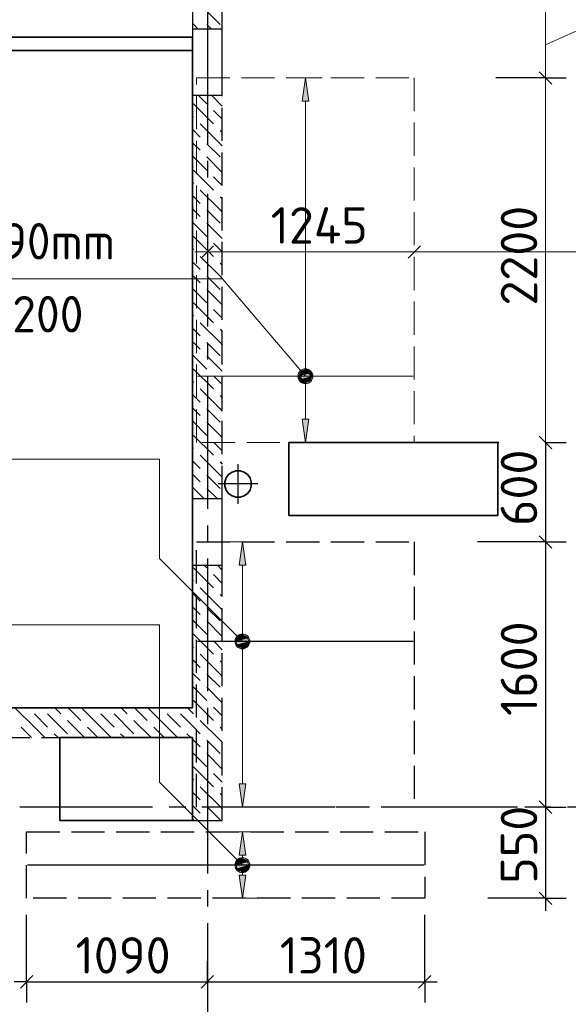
# Model space of a CAD drawing. Header units: millimetres. Extents: x 40580 to 1930067, y -240640 to 81020.
# Tile 86 of 256: x 413810 to 417118, y -212509 to -206568. Entities that reach past the tile are written whole.
import ezdxf

# ---------------------------------------------------------------- set-up
doc = ezdxf.new("R2010")
doc.units = ezdxf.units.MM
for name, pattern in [('______2', [270, 200, -70]), ('______5', [1100, 800, -100, 100, -100]), ('CENTER', [2, 1.25, -0.25, 0.25, -0.25])]:
    doc.linetypes.add(name, pattern=pattern)
for name, color, linetype, lineweight in [('Standard', 7, 'Continuous', 25), ('ДОП Верх по Х', 7, 'Continuous', 25), ('ЖБ Перекрытие верхний уровень', 7, 'Continuous', 35), ('ОСИ', 7, 'CENTER', 15), ('Позиционная метка номер позиции', 7, 'Continuous', 13), ('Примечания', 7, 'Continuous', 13)]:
    doc.layers.add(name, color=color, linetype=linetype, lineweight=lineweight)
doc.layers.add('ЖБ Балка Вышележаща', color=7, linetype='Continuous')
doc.layers.add('Макрос окна_ макрос двери', color=7, linetype='Continuous')
doc.layers.add('ЖБ Стена верхний уровень', color=7, linetype='______2', true_color=0x656565)
doc.styles.add('ISOCPEUR', font='isocpeur.ttf')

msp = doc.modelspace()

# ---------------------------------------------------------------- hatches: boundary and pattern name
at = {"layer": 'ДОП Верх по Х', "linetype": 'Continuous', "lineweight": 13, "transparency": 33554687}
for points in [[(415552.9, -207059.4), (415532.9, -206919.4), (415512.9, -207059.4)], [(415495.4, -208719.4), (415570.4, -208719.4), (415565.2, -208700.7)], [(415495.4, -208719.4), (415565.2, -208700.7), (415500.7, -208700.7)], [(415500.7, -208700.7), (415565.2, -208700.7), (415551.7, -208687.2)], [(415500.7, -208700.7), (415551.7, -208687.2), (415514.2, -208687.2)], [(415514.2, -208687.2), (415551.7, -208687.2), (415532.9, -208681.9)], [(415500.7, -208738.2), (415570.4, -208719.4), (415495.4, -208719.4)], [(415500.7, -208738.2), (415565.2, -208738.2), (415570.4, -208719.4)], [(415514.2, -208751.7), (415565.2, -208738.2), (415500.7, -208738.2)], [(415514.2, -208751.7), (415551.7, -208751.7), (415565.2, -208738.2)], [(415551.7, -208751.7), (415514.2, -208751.7), (415532.9, -208756.9)], [(415172.9, -209859.4), (415152.9, -209719.4), (415132.9, -209859.4)], [(415115.4, -210319.4), (415190.4, -210319.4), (415185.2, -210300.7)], [(415115.4, -210319.4), (415185.2, -210300.7), (415120.7, -210300.7)], [(415120.7, -210300.7), (415185.2, -210300.7), (415171.7, -210287.2)], [(415120.7, -210300.7), (415171.7, -210287.2), (415134.2, -210287.2)], [(415134.2, -210287.2), (415171.7, -210287.2), (415152.9, -210281.9)], [(415120.7, -210338.2), (415190.4, -210319.4), (415115.4, -210319.4)], [(415120.7, -210338.2), (415185.2, -210338.2), (415190.4, -210319.4)], [(415134.2, -210351.7), (415185.2, -210338.2), (415120.7, -210338.2)], [(415134.2, -210351.7), (415171.7, -210351.7), (415185.2, -210338.2)], [(415171.7, -210351.7), (415134.2, -210351.7), (415152.9, -210356.9)], [(415172.9, -211609.4), (415152.9, -211469.4), (415132.9, -211609.4)], [(415115.4, -211669.4), (415190.4, -211669.4), (415185.2, -211650.7)], [(415115.4, -211669.4), (415185.2, -211650.7), (415120.7, -211650.7)], [(415120.7, -211688.2), (415190.4, -211669.4), (415115.4, -211669.4)], [(415120.7, -211650.7), (415185.2, -211650.7), (415171.7, -211637.2)], [(415120.7, -211650.7), (415171.7, -211637.2), (415134.2, -211637.2)], [(415120.7, -211688.2), (415185.2, -211688.2), (415190.4, -211669.4)], [(415134.2, -211637.2), (415171.7, -211637.2), (415152.9, -211631.9)], [(415134.2, -211701.7), (415185.2, -211688.2), (415120.7, -211688.2)], [(415134.2, -211701.7), (415171.7, -211701.7), (415185.2, -211688.2)], [(415171.7, -211701.7), (415134.2, -211701.7), (415152.9, -211706.9)]]:
    msp.add_hatch(color=7, dxfattribs=at).paths.add_polyline_path(points)
for points in [[(415552.9, -208979.4), (415532.9, -209119.4), (415512.9, -208979.4)], [(415172.9, -211179.4), (415152.9, -211319.4), (415132.9, -211179.4)], [(415172.9, -211729.4), (415152.9, -211869.4), (415132.9, -211729.4)]]:
    msp.add_hatch(color=7, dxfattribs=at).paths.add_polyline_path(points, flags=16)
at = {"layer": 'Позиционная метка номер позиции', "linetype": 'Continuous', "lineweight": 13, "transparency": 33554687}
for points in [[(415564.7, -208751.3), (415501.1, -208687.6), (415489.7, -208708)], [(415576.2, -208730.9), (415521.5, -208676.2), (415501.1, -208687.6)], [(415576.2, -208730.9), (415501.1, -208687.6), (415564.7, -208751.3)], [(415576.2, -208708), (415544.4, -208676.2), (415521.5, -208676.2)], [(415576.2, -208708), (415521.5, -208676.2), (415576.2, -208730.9)], [(415544.4, -208676.2), (415576.2, -208708), (415564.7, -208687.6)], [(415564.7, -208751.3), (415489.7, -208708), (415544.4, -208762.7)], [(415544.4, -208762.7), (415489.7, -208708), (415489.7, -208730.9)], [(415544.4, -208762.7), (415489.7, -208730.9), (415521.5, -208762.7)], [(415521.5, -208762.7), (415489.7, -208730.9), (415501.1, -208751.3)], [(415121.1, -210351.3), (415164.4, -210276.2), (415109.7, -210330.9)], [(415109.7, -210330.9), (415164.4, -210276.2), (415141.5, -210276.2)], [(415109.7, -210330.9), (415141.5, -210276.2), (415109.7, -210308)], [(415109.7, -210308), (415141.5, -210276.2), (415121.1, -210287.6)], [(415121.1, -210351.3), (415184.8, -210287.6), (415164.4, -210276.2)], [(415141.5, -210362.7), (415184.8, -210287.6), (415121.1, -210351.3)], [(415141.5, -210362.7), (415196.2, -210308), (415184.8, -210287.6)], [(415164.4, -210362.7), (415196.2, -210308), (415141.5, -210362.7)], [(415164.4, -210362.7), (415196.2, -210330.9), (415196.2, -210308)], [(415196.2, -210330.9), (415164.4, -210362.7), (415184.8, -210351.3)], [(415121.1, -211701.3), (415164.4, -211626.2), (415109.7, -211680.9)], [(415109.7, -211680.9), (415164.4, -211626.2), (415141.5, -211626.2)], [(415109.7, -211680.9), (415141.5, -211626.2), (415109.7, -211658)], [(415109.7, -211658), (415141.5, -211626.2), (415121.1, -211637.6)], [(415121.1, -211701.3), (415184.8, -211637.6), (415164.4, -211626.2)], [(415141.5, -211712.7), (415184.8, -211637.6), (415121.1, -211701.3)], [(415141.5, -211712.7), (415196.2, -211658), (415184.8, -211637.6)], [(415164.4, -211712.7), (415196.2, -211658), (415141.5, -211712.7)], [(415164.4, -211712.7), (415196.2, -211680.9), (415196.2, -211658)], [(415196.2, -211680.9), (415164.4, -211712.7), (415184.8, -211701.3)]]:
    msp.add_hatch(color=7, dxfattribs=at).paths.add_polyline_path(points)

# ---------------------------------------------------------------- linework, layer by layer
at = {"layer": 'Standard', "color": 251, "linetype": 'Continuous', "lineweight": -3, "true_color": 0x656565, "transparency": 33554687}
for p, q in [((414941.9, -206044.9), (414941.9, -206819.4)), ((416980.3, -206919.4), (416855.3, -206919.4)), ((416980.3, -206919.4), (417105.3, -206919.4)), ((416698.8, -209119.4), (416573.8, -209119.4)), ((416980.3, -209119.4), (417105.3, -209119.4)), ((416980.3, -209719.4), (416855.3, -209719.4)), ((416980.3, -209719.4), (417105.3, -209719.4)), ((416980.3, -211319.4), (416855.3, -211319.4)), ((416980.3, -211319.4), (417105.3, -211319.4)), ((416980.3, -211869.4), (416633.5, -211869.4)), ((416980.3, -211869.4), (416855.3, -211869.4)), ((416980.3, -211869.4), (417105.3, -211869.4)), ((413851.9, -212373.7), (413851.9, -211969.4)), ((416251.9, -212373.7), (416251.9, -211969.4)), ((413851.9, -212373.7), (413851.9, -212248.7)), ((414941.9, -212373.7), (414941.9, -212248.7)), ((416251.9, -212373.7), (416251.9, -212248.7)), ((413851.9, -212373.7), (413851.9, -212498.7)), ((414941.9, -212373.7), (414941.9, -212498.7)), ((414941.9, -212373.7), (414941.9, -212373.7)), ((416251.9, -212373.7), (416251.9, -212498.7))]:
    msp.add_line(p, q, dxfattribs=at)
at = {"layer": 'Standard', "color": 7, "linetype": 'Continuous', "lineweight": 13, "transparency": 33554687}
for p, q in [((416980.3, -206519.4), (416980.3, -206919.4)), ((416980.3, -206719.4), (417410.8, -206526.1)), ((416980.3, -206919.4), (416980.3, -209119.4)), ((414941.9, -207969.4), (414866.9, -207969.4)), ((414941.9, -207969.4), (416188.9, -207969.4)), ((416188.9, -207969.4), (418241.9, -207969.4))]:
    msp.add_line(p, q, dxfattribs=at)
at = {"layer": 'Standard', "color": 7, "linetype": 'Continuous', "lineweight": 25, "transparency": 33554687}
for p, q in [((416942.8, -206881.9), (417017.8, -206956.9)), ((414904.4, -208006.9), (414979.4, -207931.9)), ((416151.4, -208006.9), (416226.4, -207931.9)), ((416942.8, -209081.9), (417017.8, -209156.9)), ((416942.8, -209681.9), (417017.8, -209756.9)), ((416942.8, -211281.9), (417017.8, -211356.9)), ((416942.8, -211831.9), (417017.8, -211906.9)), ((413814.4, -212411.2), (413889.4, -212336.2)), ((414904.4, -212411.2), (414979.4, -212336.2)), ((416214.4, -212411.2), (416289.4, -212336.2))]:
    msp.add_line(p, q, dxfattribs=at)
at = {"layer": 'Standard', "color": 7, "linetype": 'Continuous', "lineweight": -3, "transparency": 33554687}
for p, q in [((416980.3, -209119.4), (416980.3, -209719.4)), ((416980.3, -209719.4), (416980.3, -211319.4)), ((416980.3, -211319.4), (416980.3, -211869.4)), ((416980.3, -211869.4), (416980.3, -211944.4)), ((413851.9, -212373.7), (413776.9, -212373.7)), ((413851.9, -212373.7), (414941.9, -212373.7)), ((414941.9, -212373.7), (416251.9, -212373.7)), ((416251.9, -212373.7), (416326.9, -212373.7))]:
    msp.add_line(p, q, dxfattribs=at)
at = {"layer": 'Standard', "color": 8, "linetype": '______5', "lineweight": -3, "transparency": 33554687}
for p, q in [((415126.9, -209488.9), (415126.9, -209249.9)), ((415246.4, -209369.4), (415007.4, -209369.4))]:
    msp.add_line(p, q, dxfattribs=at)
at = {"layer": 'Standard', "color": 251, "linetype": 'Continuous', "lineweight": -3, "true_color": 0x656565, "transparency": 33554687}
for points in [[(416980.3, -206919.4), (416963.3, -206919.4), (416963.3, -206919.4), (416963.3, -206919.4), (416963.3, -206919.4), (416963.3, -206919.4), (416963.3, -206919.4), (416680.3, -206919.4)], [(416698.8, -209119.4), (416681.8, -209119.4), (416681.8, -209119.4), (416681.8, -209119.4), (416681.8, -209119.4), (416681.8, -209119.4), (416681.8, -209119.4), (416288.9, -209119.4)], [(416980.3, -209719.4), (416963.3, -209719.4), (416963.3, -209719.4), (416963.3, -209719.4), (416963.3, -209719.4), (416570.5, -209719.4)], [(416980.3, -211319.4), (416963.3, -211319.4), (416963.3, -211319.4), (416932.2, -211319.4)]]:
    msp.add_lwpolyline(points, dxfattribs=at)
at = {"layer": 'ДОП Верх по Х', "color": 251, "linetype": 'Continuous', "lineweight": 13, "true_color": 0x494949, "transparency": 33554687}
for p, q in [((415532.9, -206919.4), (415432.9, -206919.4)), ((415532.9, -206919.4), (415512.9, -207059.4)), ((415552.9, -207059.4), (415532.9, -206919.4)), ((415532.9, -206919.4), (415632.9, -206919.4)), ((415532.9, -206919.4), (415532.9, -206919.4)), ((415512.9, -207059.4), (415552.9, -207059.4)), ((415532.9, -208689.4), (415532.9, -207059.4)), ((415495.4, -208719.4), (415495.4, -208719.4)), ((415532.9, -208979.4), (415532.9, -208749.4)), ((415570.4, -208719.4), (415570.4, -208719.4)), ((415532.9, -209119.4), (415512.9, -208979.4)), ((415512.9, -208979.4), (415552.9, -208979.4)), ((415552.9, -208979.4), (415532.9, -209119.4)), ((415152.9, -209719.4), (415052.9, -209719.4)), ((415152.9, -209719.4), (415132.9, -209859.4)), ((415172.9, -209859.4), (415152.9, -209719.4)), ((415152.9, -209719.4), (415252.9, -209719.4)), ((415152.9, -209719.4), (415152.9, -209719.4)), ((415132.9, -209859.4), (415172.9, -209859.4)), ((415152.9, -210289.4), (415152.9, -209859.4)), ((415115.4, -210319.4), (415115.4, -210319.4)), ((415152.9, -211179.4), (415152.9, -210349.4)), ((415190.4, -210319.4), (415190.4, -210319.4)), ((415152.9, -211319.4), (415132.9, -211179.4)), ((415132.9, -211179.4), (415172.9, -211179.4)), ((415172.9, -211179.4), (415152.9, -211319.4)), ((415152.9, -211319.4), (415052.9, -211319.4)), ((415152.9, -211319.4), (415252.9, -211319.4)), ((415152.9, -211319.4), (415152.9, -211319.4)), ((415152.9, -211469.4), (415052.9, -211469.4)), ((415152.9, -211469.4), (415132.9, -211609.4)), ((415172.9, -211609.4), (415152.9, -211469.4)), ((415152.9, -211469.4), (415252.9, -211469.4)), ((415152.9, -211469.4), (415152.9, -211469.4)), ((415132.9, -211609.4), (415172.9, -211609.4)), ((415152.9, -211639.4), (415152.9, -211609.4)), ((415115.4, -211669.4), (415115.4, -211669.4)), ((415190.4, -211669.4), (415190.4, -211669.4)), ((415152.9, -211869.4), (415132.9, -211729.4)), ((415132.9, -211729.4), (415172.9, -211729.4)), ((415152.9, -211729.4), (415152.9, -211699.4)), ((415172.9, -211729.4), (415152.9, -211869.4)), ((415152.9, -211869.4), (415052.9, -211869.4)), ((415152.9, -211869.4), (415252.9, -211869.4)), ((415152.9, -211869.4), (415152.9, -211869.4))]:
    msp.add_line(p, q, dxfattribs=at)
at = {"layer": 'ДОП Верх по Х', "color": 7, "linetype": 'Continuous', "lineweight": 18, "transparency": 33554687}
msp.add_line((416182.9, -208719.4), (414882.9, -208719.4), dxfattribs=at)
at = {"layer": 'ДОП Верх по Х', "color": 7, "linetype": 'Continuous', "lineweight": 13, "transparency": 33554687}
for p, q in [((411804.5, -209219.4), (413846.5, -209219.4)), ((412590.9, -209219.4), (414632.9, -209219.4)), ((411738.5, -210219.4), (413846.5, -210219.4))]:
    msp.add_line(p, q, dxfattribs=at)
at = {"layer": 'ДОП Верх по Х', "color": 7, "linetype": 'Continuous', "lineweight": -3, "transparency": 33554687}
for p, q in [((416182.9, -210319.4), (414882.9, -210319.4)), ((416245.9, -211669.4), (413857.9, -211669.4))]:
    msp.add_line(p, q, dxfattribs=at)
at = {"layer": 'ДОП Верх по Х', "color": 251, "linetype": 'Continuous', "lineweight": 13, "true_color": 0x494949, "transparency": 33554687}
for centre in [(415532.9, -208719.4), (415152.9, -210319.4), (415152.9, -211669.4)]:
    msp.add_circle(centre, 37.5, dxfattribs=at)
at = {"layer": 'ЖБ Балка Вышележаща', "color": 7, "linetype": 'Continuous', "lineweight": 35, "transparency": 33554687}
msp.add_line((412321.9, -206754.4), (414851.9, -206754.4), dxfattribs=at)
at = {"layer": 'ЖБ Перекрытие верхний уровень', "color": 7, "linetype": 'Continuous', "lineweight": 35, "transparency": 33554687}
msp.add_line((412321.9, -206674.4), (414851.9, -206674.4), dxfattribs=at)
at = {"layer": 'ЖБ Перекрытие верхний уровень', "transparency": 33554687}
for p, q in [((416691.9, -209119.4), (415431.9, -209119.4)), ((415431.9, -209119.4), (415431.9, -209559.4)), ((416691.9, -209559.4), (416691.9, -209119.4)), ((415114.3, -209289.8), (415090.3, -209297.6)), ((415139.6, -209289.8), (415114.3, -209289.8)), ((415163.6, -209297.6), (415139.6, -209289.8)), ((415055.1, -209332.8), (415047.3, -209356.8)), ((415069.9, -209312.4), (415055.1, -209332.8)), ((415090.3, -209297.6), (415069.9, -209312.4)), ((415184, -209312.4), (415163.6, -209297.6)), ((415198.8, -209332.8), (415184, -209312.4)), ((415206.6, -209356.8), (415198.8, -209332.8)), ((415047.3, -209356.8), (415047.3, -209382.1)), ((415047.3, -209382.1), (415055.1, -209406.1)), ((415055.1, -209406.1), (415069.9, -209426.5)), ((415184, -209426.5), (415198.8, -209406.1)), ((415198.8, -209406.1), (415206.6, -209382.1)), ((415206.6, -209382.1), (415206.6, -209356.8)), ((415069.9, -209426.5), (415090.3, -209441.3)), ((415090.3, -209441.3), (415114.3, -209449.1)), ((415114.3, -209449.1), (415139.6, -209449.1)), ((415139.6, -209449.1), (415163.6, -209441.3)), ((415163.6, -209441.3), (415184, -209426.5)), ((415431.9, -209559.4), (416691.9, -209559.4)), ((414851.9, -210899.4), (414051.9, -210899.4)), ((414051.9, -210899.4), (414051.9, -211399.4)), ((414851.9, -211399.4), (414851.9, -210899.4)), ((414051.9, -211399.4), (414851.9, -211399.4))]:
    msp.add_line(p, q, dxfattribs=at)
at = {"layer": 'ЖБ Перекрытие верхний уровень', "transparency": 33554687, "extrusion": (0, 0, -1)}
msp.add_lwpolyline([(-412321.9, -206674.4), (-412321.9, -206779.4), (-410391.9, -206779.4), (-410391.9, -211219.4), (-412141.9, -211219.4), (-412141.9, -210719.4), (-414851.9, -210719.4), (-414851.9, -206674.4), (-412321.9, -206674.4), (-412321.9, -206674.4)], dxfattribs=at)
at = {"layer": 'ЖБ Стена верхний уровень', "color": 251, "linetype": '______2', "lineweight": -3, "true_color": 0x656565, "transparency": 33554687}
for p, q in [((414851.9, -205619.4), (414851.9, -206624.4)), ((415031.9, -206624.4), (415031.9, -205619.4)), ((415031.9, -206624.4), (414851.9, -206624.4)), ((415031.9, -206624.4), (414851.9, -206624.4)), ((414851.9, -207024.4), (415031.9, -207024.4)), ((414851.9, -207024.4), (415031.9, -207024.4)), ((414851.9, -207024.4), (414851.9, -209459.4)), ((415031.9, -209459.4), (415031.9, -207024.4)), ((415031.9, -209459.4), (414851.9, -209459.4)), ((414851.9, -209859.4), (415031.9, -209859.4)), ((414851.9, -209859.4), (414851.9, -210719.4)), ((415031.9, -211399.4), (415031.9, -209859.4)), ((414851.9, -210719.4), (413556.9, -210719.4)), ((412321.9, -210899.4), (414851.9, -210899.4)), ((414851.9, -210899.4), (414851.9, -211399.4)), ((414851.9, -211399.4), (415031.9, -211399.4))]:
    msp.add_line(p, q, dxfattribs=at)
at = {"layer": 'ЖБ Стена верхний уровень', "color": 9, "linetype": 'Continuous', "lineweight": -3, "true_color": 0xc7c7c7, "transparency": 33554687}
for p, q in [((414938.9, -206516.3), (415018.9, -206596.3)), ((414851.9, -206589.4), (414887, -206624.4)), ((414938.9, -206596.3), (414967, -206624.4)), ((414887, -207024.4), (414938.9, -207076.3)), ((414858.9, -207076.3), (414978.9, -207196.3)), ((414851.9, -207149.4), (414858.9, -207156.3)), ((415018.9, -207316.3), (414898.9, -207196.3)), ((414851.9, -207229.3), (414898.9, -207276.3)), ((414858.9, -207316.3), (414851.9, -207309.3)), ((414898.9, -207356.3), (414858.9, -207316.3)), ((414938.9, -207316.3), (415018.9, -207396.3)), ((414851.9, -207389.4), (414938.9, -207476.3)), ((414858.9, -207476.3), (414978.9, -207596.3)), ((414851.9, -207549.4), (414858.9, -207556.3)), ((414851.9, -207629.3), (414898.9, -207676.3)), ((415018.9, -207716.3), (414898.9, -207596.3)), ((414858.9, -207716.3), (414851.9, -207709.3)), ((414898.9, -207756.3), (414858.9, -207716.3)), ((414938.9, -207716.3), (415018.9, -207796.3)), ((414851.9, -207789.4), (414938.9, -207876.3)), ((414858.9, -207876.3), (414978.9, -207996.3)), ((414851.9, -207949.4), (414858.9, -207956.3)), ((414851.9, -208029.3), (414898.9, -208076.3)), ((415018.9, -208116.3), (414898.9, -207996.3)), ((414858.9, -208116.3), (414851.9, -208109.3)), ((414898.9, -208156.3), (414858.9, -208116.3)), ((414938.9, -208116.3), (415018.9, -208196.3)), ((414851.9, -208189.4), (414938.9, -208276.3)), ((414858.9, -208276.3), (414978.9, -208396.3)), ((414851.9, -208349.4), (414858.9, -208356.3)), ((415018.9, -208516.3), (414898.9, -208396.3)), ((414851.9, -208429.3), (414898.9, -208476.3)), ((414858.9, -208516.3), (414851.9, -208509.3)), ((414898.9, -208556.3), (414858.9, -208516.3)), ((414938.9, -208516.3), (415018.9, -208596.3)), ((414851.9, -208589.4), (414938.9, -208676.3)), ((414858.9, -208676.3), (414978.9, -208796.3)), ((414851.9, -208749.4), (414858.9, -208756.3)), ((415018.9, -208916.3), (414898.9, -208796.3)), ((414851.9, -208829.3), (414898.9, -208876.3)), ((414858.9, -208916.3), (414851.9, -208909.3)), ((414898.9, -208956.3), (414858.9, -208916.3)), ((414938.9, -208916.3), (415018.9, -208996.3)), ((414851.9, -208989.4), (414938.9, -209076.3)), ((414858.9, -209076.3), (414978.9, -209196.3)), ((414851.9, -209149.4), (414858.9, -209156.3)), ((414851.9, -209229.3), (414898.9, -209276.3)), ((415018.9, -209316.3), (414898.9, -209196.3)), ((414858.9, -209316.3), (414851.9, -209309.3)), ((414898.9, -209356.3), (414858.9, -209316.3)), ((414938.9, -209316.3), (415018.9, -209396.3)), ((414851.9, -209389.4), (414922, -209459.4)), ((414938.9, -209396.3), (415002, -209459.4)), ((414858.9, -209876.3), (414978.9, -209996.3)), ((414922, -209859.4), (414938.9, -209876.3)), ((414851.9, -209949.4), (414858.9, -209956.3)), ((415018.9, -210116.3), (414898.9, -209996.3)), ((414851.9, -210029.3), (414898.9, -210076.3)), ((414858.9, -210116.3), (414851.9, -210109.3)), ((414898.9, -210156.3), (414858.9, -210116.3)), ((414938.9, -210116.3), (415018.9, -210196.3)), ((414851.9, -210189.4), (414938.9, -210276.3)), ((414858.9, -210276.3), (414978.9, -210396.3)), ((414851.9, -210349.4), (414858.9, -210356.3)), ((415018.9, -210516.3), (414898.9, -210396.3)), ((414851.9, -210429.3), (414898.9, -210476.3)), ((414858.9, -210516.3), (414851.9, -210509.3)), ((414898.9, -210556.3), (414858.9, -210516.3)), ((414938.9, -210516.3), (415018.9, -210596.3)), ((414851.9, -210589.4), (414938.9, -210676.3)), ((413898.9, -210836.3), (413782, -210719.4)), ((414022, -210719.4), (414058.9, -210756.3)), ((414102, -210719.4), (414178.9, -210796.3)), ((414298.9, -210836.3), (414182, -210719.4)), ((414422, -210719.4), (414458.9, -210756.3)), ((414502, -210719.4), (414578.9, -210796.3)), ((414698.9, -210836.3), (414582, -210719.4)), ((414822, -210719.4), (414851.9, -210749.4)), ((414858.9, -210676.3), (414978.9, -210796.3)), ((413898.9, -210756.3), (413978.9, -210836.3)), ((413978.9, -210756.3), (414098.9, -210876.3)), ((414298.9, -210756.3), (414378.9, -210836.3)), ((414378.9, -210756.3), (414498.9, -210876.3)), ((414698.9, -210756.3), (414778.9, -210836.3)), ((414778.9, -210756.3), (414851.9, -210829.3)), ((414851.9, -210749.4), (414858.9, -210756.3)), ((413818.9, -210836.3), (413882, -210899.4)), ((413898.9, -210836.3), (413962, -210899.4)), ((414202, -210899.4), (414098.9, -210796.3)), ((414218.9, -210836.3), (414282, -210899.4)), ((414298.9, -210836.3), (414362, -210899.4)), ((414602, -210899.4), (414498.9, -210796.3)), ((414618.9, -210836.3), (414682, -210899.4)), ((414698.9, -210836.3), (414762, -210899.4)), ((414851.9, -210829.3), (414898.9, -210876.3)), ((415018.9, -210916.3), (414898.9, -210796.3)), ((414042, -210899.4), (414018.9, -210876.3)), ((414442, -210899.4), (414418.9, -210876.3)), ((414842, -210899.4), (414818.9, -210876.3)), ((414858.9, -210916.3), (414851.9, -210909.3)), ((414898.9, -210956.3), (414858.9, -210916.3)), ((414938.9, -210916.3), (415018.9, -210996.3)), ((414851.9, -210989.4), (414938.9, -211076.3)), ((414858.9, -211076.3), (414978.9, -211196.3)), ((414851.9, -211149.4), (414858.9, -211156.3)), ((415018.9, -211316.3), (414898.9, -211196.3)), ((414851.9, -211229.3), (414898.9, -211276.3)), ((414858.9, -211316.3), (414851.9, -211309.3)), ((414898.9, -211356.3), (414858.9, -211316.3)), ((414938.9, -211316.3), (415018.9, -211396.3)), ((414851.9, -211389.4), (414862, -211399.4)), ((414938.9, -211396.3), (414942, -211399.4))]:
    msp.add_line(p, q, dxfattribs=at)
for points in [[(414967, -207024.4), (415031.9, -207089.3), (415031.9, -207089.3), (415031.9, -207089.3), (415031.9, -207089.3)], [(415031.9, -207169.3), (415031.9, -207169.3), (415031.9, -207169.3), (415031.9, -207169.3), (414978.9, -207116.3)], [(415018.9, -207236.3), (415031.9, -207249.3), (415031.9, -207249.3), (415031.9, -207249.3), (415031.9, -207249.3)], [(415018.9, -207316.3), (415031.9, -207329.3), (415031.9, -207329.3), (415031.9, -207329.3), (415031.9, -207329.3)], [(414938.9, -207396.3), (415031.9, -207489.3), (415031.9, -207489.3), (415031.9, -207489.3), (415031.9, -207489.3)], [(415031.9, -207569.3), (415031.9, -207569.3), (415031.9, -207569.3), (415031.9, -207569.3), (414978.9, -207516.3)], [(415018.9, -207636.3), (415031.9, -207649.3), (415031.9, -207649.3), (415031.9, -207649.3), (415031.9, -207649.3)], [(415018.9, -207716.3), (415031.9, -207729.3), (415031.9, -207729.3), (415031.9, -207729.3), (415031.9, -207729.3)], [(414938.9, -207796.3), (415031.9, -207889.3), (415031.9, -207889.3), (415031.9, -207889.3), (415031.9, -207889.3)], [(415031.9, -207969.3), (415031.9, -207969.3), (415031.9, -207969.3), (415031.9, -207969.3), (414978.9, -207916.3)], [(415018.9, -208036.3), (415031.9, -208049.3), (415031.9, -208049.3), (415031.9, -208049.3), (415031.9, -208049.3)], [(415018.9, -208116.3), (415031.9, -208129.3), (415031.9, -208129.3), (415031.9, -208129.3), (415031.9, -208129.3)], [(414938.9, -208196.3), (415031.9, -208289.3), (415031.9, -208289.3), (415031.9, -208289.3), (415031.9, -208289.3)], [(415031.9, -208369.3), (415031.9, -208369.3), (415031.9, -208369.3), (415031.9, -208369.3), (414978.9, -208316.3)], [(415018.9, -208436.3), (415031.9, -208449.3), (415031.9, -208449.3), (415031.9, -208449.3), (415031.9, -208449.3)], [(415018.9, -208516.3), (415031.9, -208529.3), (415031.9, -208529.3), (415031.9, -208529.3), (415031.9, -208529.3)], [(414938.9, -208596.3), (415031.9, -208689.3), (415031.9, -208689.3), (415031.9, -208689.3), (415031.9, -208689.3)], [(415031.9, -208769.3), (415031.9, -208769.3), (415031.9, -208769.3), (415031.9, -208769.3), (414978.9, -208716.3)], [(415018.9, -208836.3), (415031.9, -208849.3), (415031.9, -208849.3), (415031.9, -208849.3), (415031.9, -208849.3)], [(415018.9, -208916.3), (415031.9, -208929.3), (415031.9, -208929.3), (415031.9, -208929.3), (415031.9, -208929.3)], [(414938.9, -208996.3), (415031.9, -209089.3), (415031.9, -209089.3), (415031.9, -209089.3), (415031.9, -209089.3)], [(415031.9, -209169.3), (415031.9, -209169.3), (415031.9, -209169.3), (415031.9, -209169.3), (414978.9, -209116.3)], [(415018.9, -209236.3), (415031.9, -209249.3), (415031.9, -209249.3), (415031.9, -209249.3), (415031.9, -209249.3)], [(415018.9, -209316.3), (415031.9, -209329.3), (415031.9, -209329.3), (415031.9, -209329.3), (415031.9, -209329.3)], [(415002, -209859.4), (415031.9, -209889.3), (415031.9, -209889.3)], [(415031.9, -209969.3), (415031.9, -209969.3), (414978.9, -209916.3)], [(415018.9, -210036.3), (415031.9, -210049.3), (415031.9, -210049.3)], [(415018.9, -210116.3), (415031.9, -210129.3), (415031.9, -210129.3)], [(414938.9, -210196.3), (415031.9, -210289.3), (415031.9, -210289.3)], [(415031.9, -210369.3), (415031.9, -210369.3), (414978.9, -210316.3)], [(415018.9, -210436.3), (415031.9, -210449.3), (415031.9, -210449.3)], [(415018.9, -210516.3), (415031.9, -210529.3), (415031.9, -210529.3)], [(414938.9, -210596.3), (415031.9, -210689.3), (415031.9, -210689.3)], [(415031.9, -210769.3), (415031.9, -210769.3), (414978.9, -210716.3)], [(415018.9, -210836.3), (415031.9, -210849.3), (415031.9, -210849.3)], [(415018.9, -210916.3), (415031.9, -210929.3), (415031.9, -210929.3)], [(414938.9, -210996.3), (415031.9, -211089.3), (415031.9, -211089.3)], [(415031.9, -211169.3), (415031.9, -211169.3), (414978.9, -211116.3)], [(415018.9, -211236.3), (415031.9, -211249.3), (415031.9, -211249.3)], [(415018.9, -211316.3), (415031.9, -211329.3), (415031.9, -211329.3)]]:
    msp.add_lwpolyline(points, dxfattribs=at)
at = {"layer": 'Макрос окна_ макрос двери', "color": 7, "linetype": 'Continuous', "lineweight": -3, "transparency": 33554687}
for p, q in [((414851.9, -206624.4), (414851.9, -207024.4)), ((414851.9, -206624.4), (414851.9, -207024.4)), ((415031.9, -207024.4), (415031.9, -206624.4)), ((415031.9, -207024.4), (415031.9, -206624.4)), ((414851.9, -209459.4), (414851.9, -209859.4)), ((415031.9, -209859.4), (415031.9, -209459.4))]:
    msp.add_line(p, q, dxfattribs=at)
at = {"layer": 'ОСИ', "color": 8, "linetype": '______5', "lineweight": -3, "transparency": 33554687}
for p, q in [((414941.9, -204319.4), (414941.9, -224149.4)), ((443211.9, -211319.4), (397901.9, -211319.4))]:
    msp.add_line(p, q, dxfattribs=at)
at = {"layer": 'Позиционная метка номер позиции', "color": 7, "linetype": 'Continuous', "lineweight": 13, "transparency": 33554687}
for p, q in [((415501.1, -208687.6), (415501.1, -208687.6)), ((415564.7, -208687.6), (415564.7, -208687.6)), ((415501.1, -208751.3), (415501.1, -208751.3)), ((415564.7, -208751.3), (415564.7, -208751.3)), ((415121.1, -210287.6), (415121.1, -210287.6)), ((415184.8, -210287.6), (415184.8, -210287.6)), ((415121.1, -210351.3), (415121.1, -210351.3)), ((415184.8, -210351.3), (415184.8, -210351.3)), ((415121.1, -211637.6), (415121.1, -211637.6)), ((415184.8, -211637.6), (415184.8, -211637.6)), ((415121.1, -211701.3), (415121.1, -211701.3)), ((415184.8, -211701.3), (415184.8, -211701.3))]:
    msp.add_line(p, q, dxfattribs=at)
for points in [[(415532.9, -208719.4), (415032.9, -208132.6), (412432.9, -208132.6)], [(415152.9, -210319.4), (414652.9, -209819.4), (414652.9, -209219.4), (411646.5, -209219.4)], [(415152.9, -211669.4), (414652.9, -211169.4), (414652.9, -210219.4), (411646.5, -210219.4)]]:
    msp.add_lwpolyline(points, dxfattribs=at)
for centre in [(415532.9, -208719.4), (415152.9, -210319.4), (415152.9, -211669.4)]:
    msp.add_circle(centre, 45, dxfattribs=at)
at = {"layer": 'Примечания', "color": 7, "linetype": '______2', "lineweight": 18, "transparency": 33554687}
for p, q in [((414876.9, -206919.4), (416188.9, -206919.4)), ((414876.9, -209119.4), (414876.9, -206919.4)), ((416188.9, -206919.4), (416188.9, -209119.4)), ((416188.9, -209119.4), (414876.9, -209119.4))]:
    msp.add_line(p, q, dxfattribs=at)
at = {"layer": 'Примечания', "color": 7, "linetype": '______2', "lineweight": -3, "transparency": 33554687}
for p, q in [((414876.9, -209719.4), (416188.9, -209719.4)), ((414876.9, -211319.4), (414876.9, -209719.4)), ((416188.9, -209719.4), (416188.9, -211319.4)), ((416188.9, -211319.4), (414876.9, -211319.4)), ((413851.9, -211469.4), (416251.9, -211469.4)), ((413851.9, -211869.4), (413851.9, -211469.4)), ((416251.9, -211469.4), (416251.9, -211869.4)), ((416251.9, -211869.4), (413851.9, -211869.4))]:
    msp.add_line(p, q, dxfattribs=at)

# ---------------------------------------------------------------- texts
at = {"layer": 'Standard', "color": 7, "linetype": 'Continuous', "lineweight": 25, "transparency": 33554687, "char_height": 220, "attachment_point": 7, "style": 'ISOCPEUR'}
for s, insert, width in [('1245', (415323.1, -207919.4), 610.171), ('1090', (414146.7, -212323.7), 625.741), ('1310', (415378, -212323.7), 563.278)]:
    msp.add_mtext(s, dxfattribs=dict(at, insert=insert, width=width))
at = {"layer": 'Standard', "color": 7, "linetype": 'Continuous', "lineweight": 25, "transparency": 33554687, "char_height": 220, "attachment_point": 7, "rotation": 90, "style": 'ISOCPEUR'}
for s, insert, width in [('2200', (416930.3, -208293.1), 672.628), ('600', (416930.3, -209622.7), 531.96), ('1600', (416930.3, -210769.7), 625.735), ('550', (416930.3, -211782.1), 500.814)]:
    msp.add_mtext(s, dxfattribs=dict(at, insert=insert, width=width))
at = {"layer": 'ДОП Верх по Х', "color": 7, "linetype": 'Continuous', "lineweight": 13, "transparency": 33554687, "char_height": 220, "attachment_point": 7, "style": 'ISOCPEUR'}
for s, insert, width in [('\\W0.94;ø12 L=1890mm ', (412610.9, -208015.2), 2104.376), ('\\W0.95;12шт. ш.200 ', (412753.9, -208455.2), 1819.893)]:
    msp.add_mtext(s, dxfattribs=dict(at, insert=insert, width=width))

doc.saveas('drawing.dxf')
